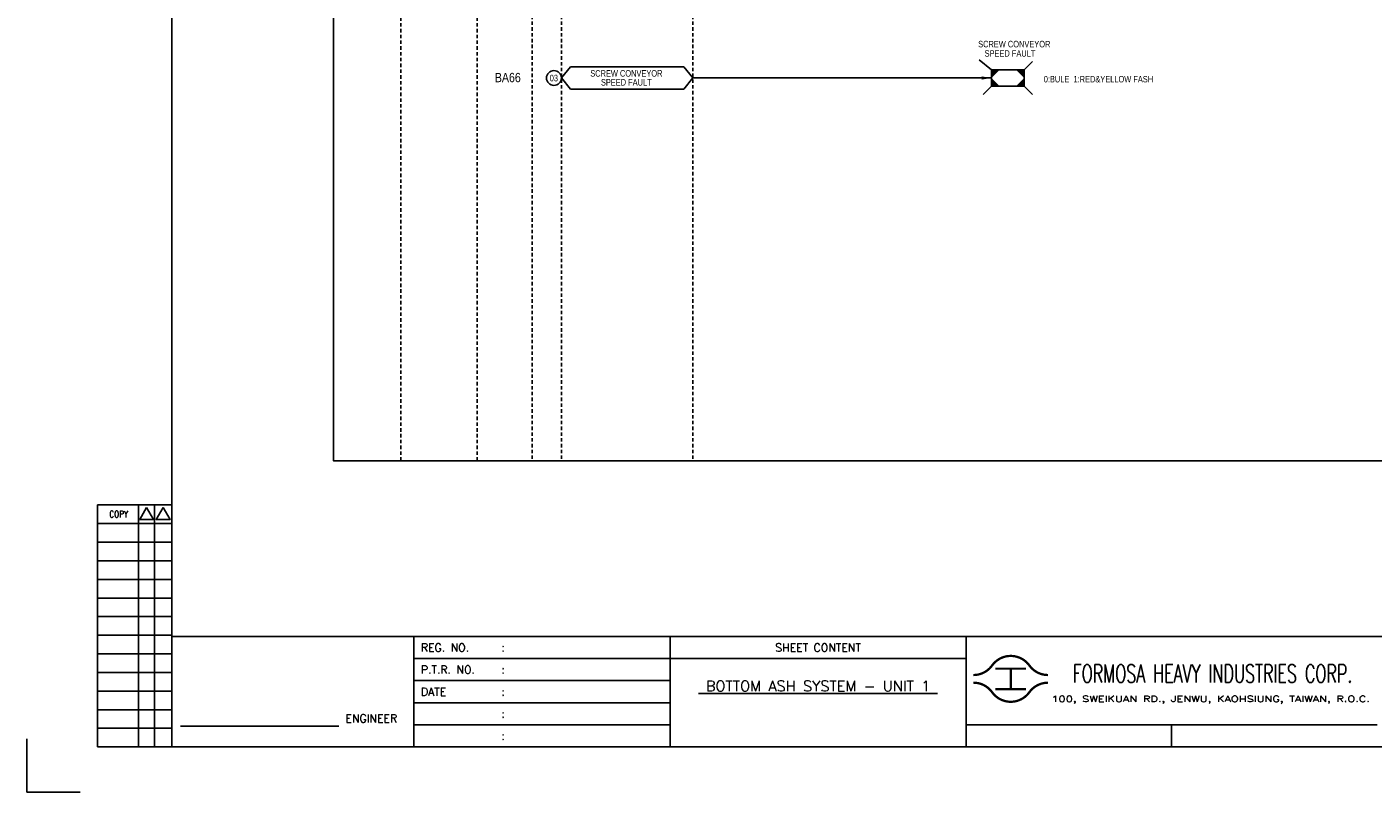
# Model space of a CAD drawing. Extents: x 3020 to 3986, y -141 to 541.
# Tile 1 of 4: x 3020 to 3601, y -141 to 189. Entities that reach past the tile are written whole.
import ezdxf
from ezdxf.enums import TextEntityAlignment as Align

# ---------------------------------------------------------------- set-up
doc = ezdxf.new("R2010")
doc.units = 0
doc.header["$MEASUREMENT"] = 0
doc.linetypes.add('HIDDEN', pattern=[4, 1.5, -1, 1.5])
doc.layers.get('0').update_dxf_attribs({"linetype": 'CONTINUOUS'})
doc.layers.get('Defpoints').update_dxf_attribs({"linetype": 'CONTINUOUS'})
for name, color, linetype in [('CON', 4, 'CONTINUOUS'), ('DIM', 3, 'CONTINUOUS'), ('HID', 2, 'HIDDEN'), ('TEXT', 7, 'CONTINUOUS'), ('圖框CON', 4, 'CONTINUOUS'), ('圖框DIM', 3, 'CONTINUOUS'), ('框線', 6, 'CONTINUOUS')]:
    doc.layers.add(name, color=color, linetype=linetype)
doc.styles.add('E4', font='simplex.shx', dxfattribs={"height": 4})
doc.styles.add('ROMANS', font='romans', dxfattribs={"width": 0.8})
doc.styles.add('style3', font='ARIALN.TTF')

# ---------------------------------------------------------------- blocks, each defined once
blk = doc.blocks.new('LEADER')
at = {"layer": 'CON'}
blk.add_solid([(0.85, -0.57), (0.85, -1.57), (3.85, -1.07)], dxfattribs=at)
blk = doc.blocks.new('Sht_Cont_T3')
at = {"layer": 'TEXT', "color": 3, "linetype": 'Continuous', "style": 'E4'}
for tag, p in [('$SHT_CONT_L1$', (55.63, 24.91)), ('$SHT_CONT_L2$', (55.63, 16.61)), ('$SHT_CONT_L3$', (55.63, 8.3))]:
    blk.add_attdef(tag, text='', height=4, dxfattribs=at).set_placement(p, align=Align.MIDDLE)
blk = doc.blocks.new('1')
at = {"ltscale": 500, "const_width": 0.99}
blk.add_lwpolyline([(1686.83, 57.65, -0.241531), (1678.79, 61.78, 0.512989), (1662.7, 61.78, -0.241531), (1654.66, 57.65, -0.241531)], format="xyb", dxfattribs=at)
for points in [[(1664.14, 60.4), (1677.35, 60.4)], [(1670.74, 60.4), (1670.74, 51.6)], [(1664.14, 51.6), (1677.35, 51.6)]]:
    blk.add_lwpolyline(points, dxfattribs=at)
at = {"const_width": 0.99}
blk.add_lwpolyline([(1686.83, 54.35, 0.241531), (1678.79, 50.22, -0.512989), (1662.7, 50.22, 0.241531), (1654.66, 54.35, 0.241531)], format="xyb", dxfattribs=at)
at = {"layer": 'CON'}
for points in [[(1523.67, 26.6), (1523.67, 74.29)], [(1651.45, 26.6), (1651.45, 74.29)]]:
    blk.add_lwpolyline(points, dxfattribs=at)
at = {"layer": 'CON', "ltscale": 500}
for points in [[(1523.67, 64.75), (1413.11, 64.75)], [(1651.45, 64.75), (1523.67, 64.75)], [(1523.67, 55.22), (1413.11, 55.22)], [(1523.67, 45.69), (1413.11, 45.69)], [(1523.67, 36.15), (1413.11, 36.15)]]:
    blk.add_lwpolyline(points, dxfattribs=at)
at = {"layer": 'Defpoints'}
blk.add_lwpolyline([(1268.99, 7.08), (1246.02, 7.08), (1246.02, 30.05)], dxfattribs=at)
at = {"layer": 'DIM'}
for p, q in [((1276.46, 131.12), (1276.46, 26.6)), ((1276.46, 131.12), (1308.62, 131.12)), ((1294.26, 26.6), (1294.26, 131.12)), ((1301.15, 26.6), (1301.15, 131.12)), ((1276.46, 123.08), (1308.62, 123.08)), ((1276.46, 115.04), (1308.62, 115.04)), ((1276.46, 107), (1308.62, 107)), ((1276.46, 98.96), (1308.62, 98.96)), ((1276.46, 90.92), (1308.62, 90.92)), ((1276.46, 82.88), (1308.62, 82.88)), ((1276.46, 74.84), (1308.62, 74.84)), ((1276.46, 66.8), (1308.62, 66.8)), ((1276.46, 58.76), (1308.62, 58.76)), ((1276.46, 50.72), (1308.62, 50.72)), ((1276.46, 42.68), (1308.62, 42.68)), ((1276.46, 34.64), (1308.62, 34.64)), ((1276.46, 26.6), (1308.62, 26.6))]:
    blk.add_line(p, q, dxfattribs=at)
for points in [[(1297.7, 129.98), (1294.72, 124.81), (1300.69, 124.81)], [(1304.83, 129.98), (1301.84, 124.81), (1307.81, 124.81)]]:
    blk.add_lwpolyline(points, close=True, dxfattribs=at)
at = {"layer": '圖框CON'}
blk.add_line((1740.17, 36.15), (1740.17, 26.6), dxfattribs=at)
for points in [[(1413.11, 26.6), (1413.11, 74.29)], [(1828.89, 36.15), (1802.67, 36.15), (1651.45, 36.15)]]:
    blk.add_lwpolyline(points, dxfattribs=at)
at = {"layer": '圖框DIM'}
blk.add_line((1312.36, 35.55), (1380.65, 35.55), dxfattribs=at)
at = {"layer": '框線'}
for p, q in [((1308.62, 669.81), (1308.62, 26.6)), ((2181.53, 74.29), (1308.62, 74.29)), ((2181.53, 26.6), (1308.62, 26.6))]:
    blk.add_line(p, q, dxfattribs=at)
at = {"color": 90, "ltscale": 500, "style": 'ROMANS', "width": 0.65}
blk.add_text('FORMOSA HEAVY INDUSTRIES CORP.', height=7.7366, dxfattribs=at).set_placement((1757.9, 58.28), align=Align.MIDDLE)
at = {"layer": 'DIM', "style": 'ROMANS', "width": 0.8}
blk.add_text('COPY', height=2.871, dxfattribs=at).set_placement((1285.64, 127.16), align=Align.MIDDLE)
at = {"layer": 'HID', "ltscale": 500, "style": 'ROMANS'}
for s, height, p in [('REG. NO.', 3.446, (1416.1, 69.52)), (':', 3.45, (1450.9, 69.52)), ('P.T.R. NO.', 3.446, (1416.1, 59.99)), (':', 3.45, (1450.9, 59.99)), ('DATE', 3.446, (1416.1, 50.45)), (':', 3.45, (1450.9, 50.45)), (':', 3.45, (1450.9, 40.92)), (':', 3.45, (1450.9, 31.39))]:
    blk.add_text(s, height=height, dxfattribs=at).set_placement(p, align=Align.MIDDLE_LEFT)
blk.add_text('SHEET CONTENT', height=3.4457, dxfattribs=at).set_placement((1587.56, 69.52), align=Align.MIDDLE)
at = {"layer": 'HID', "style": 'ROMANS', "width": 1.216198}
blk.add_text('100, SWEIKUAN RD., JENWU, KAOHSIUNG, TAIWAN, R.O.C.', height=2.5897, dxfattribs=at).set_placement((1688.31, 46.06), (1825.84, 46.06), align=Align.FIT)
at = {"layer": 'HID', "style": 'ROMANS'}
blk.add_text('ENGINEER', height=3.446, dxfattribs=at).set_placement((1394.71, 37.18), align=Align.CENTER)

msp = doc.modelspace()

# ---------------------------------------------------------------- linework, layer by layer
at = {"layer": 'CON', "color": 6}
for p, q in [((3436.07, 170.88), (3430.83, 175.11)), ((3450.24, 170.88), (3453.79, 174.43)), ((3250.43, 167.34), (3254.33, 172.16)), ((3303.23, 172.16), (3254.33, 172.16)), ((3307.13, 167.34), (3303.23, 172.16)), ((3436.07, 170.88), (3436.07, 163.8)), ((3450.24, 170.88), (3436.07, 170.88)), ((3450.24, 163.8), (3450.24, 170.88)), ((3250.43, 167.34), (3254.33, 162.52)), ((3307.13, 167.34), (3303.23, 162.52)), ((3436.07, 163.8), (3432.52, 160.25)), ((3436.07, 163.8), (3450.24, 163.8)), ((3450.24, 163.8), (3453.79, 160.25)), ((3254.33, 162.52), (3303.23, 162.52))]:
    msp.add_line(p, q, dxfattribs=at)
at = {"layer": 'CON'}
msp.add_line((3307.13, 167.34), (3436.07, 167.34), dxfattribs=at)
msp.add_lwpolyline([(3152.08, 501.73), (3866.08, 501.73), (3866.08, 1.93), (3152.08, 1.93)], close=True, dxfattribs=at)
msp.add_circle((3247.21, 167.34), 3.21, dxfattribs=at)
at = {"layer": 'CON', "color": 6}
for points in [[(3436.07, 167.34), (3436.07, 170.88), (3439.61, 170.88)], [(3450.24, 167.34), (3450.24, 170.88), (3446.7, 170.88)], [(3439.61, 163.8), (3436.07, 163.8), (3436.07, 167.34)], [(3446.7, 163.8), (3450.24, 163.8), (3450.24, 167.34)]]:
    msp.add_solid(points, dxfattribs=at)
at = {"layer": 'HID'}
for p, q in [((3181.13, 501.03), (3181.13, 1.93)), ((3214.05, 501.03), (3214.05, 1.93)), ((3237.77, 501.73), (3237.77, 1.91)), ((3250.43, 501.73), (3250.43, 1.91)), ((3307.13, 501.73), (3307.13, 1.93))]:
    msp.add_line(p, q, dxfattribs=at)

# ---------------------------------------------------------------- block references
msp.add_blockref('1', (1773.67, -148.26))
at = {"layer": 'CON', "xscale": 1.4, "yscale": 1.4, "zscale": 1.4}
msp.add_blockref('LEADER', (3430.68, 168.83), dxfattribs=at)
at = {"layer": 'TEXT', "color": 0}
ref = msp.add_blockref('Sht_Cont_T3', (3297.34, -121.66), dxfattribs=dict(at, xscale=1.148576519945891, yscale=1.148576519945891, zscale=1.148576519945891))
ref.add_attrib('$SHT_CONT_L1$', '%%U BOTTOM ASH SYSTEM - UNIT 1 ', dxfattribs={"color": 3, "linetype": 'Continuous', "height": 4.5943, "style": 'E4'}).set_placement((3361.23, -93.05), align=Align.TOP_CENTER)

# ---------------------------------------------------------------- texts
at = {"layer": 'CON', "style": 'style3'}
for s, p in [('SCREW CONVEYOR', (3430.36, 179.74)), ('SPEED FAULT', (3433.14, 175.7)), ('03', (3245.39, 165.06)), ('SCREW CONVEYOR', (3262.89, 167.09)), ('SPEED FAULT', (3267.49, 163.22)), ('0:BULE  1:RED&YELLOW FASH', (3458.67, 164.58))]:
    msp.add_text(s, height=2.8, dxfattribs=at).set_placement(p, align=Align.BOTTOM_LEFT)
msp.add_text('BA66', height=4, dxfattribs=at).set_placement((3221.69, 167.52), align=Align.MIDDLE_LEFT)

doc.saveas('drawing.dxf')
